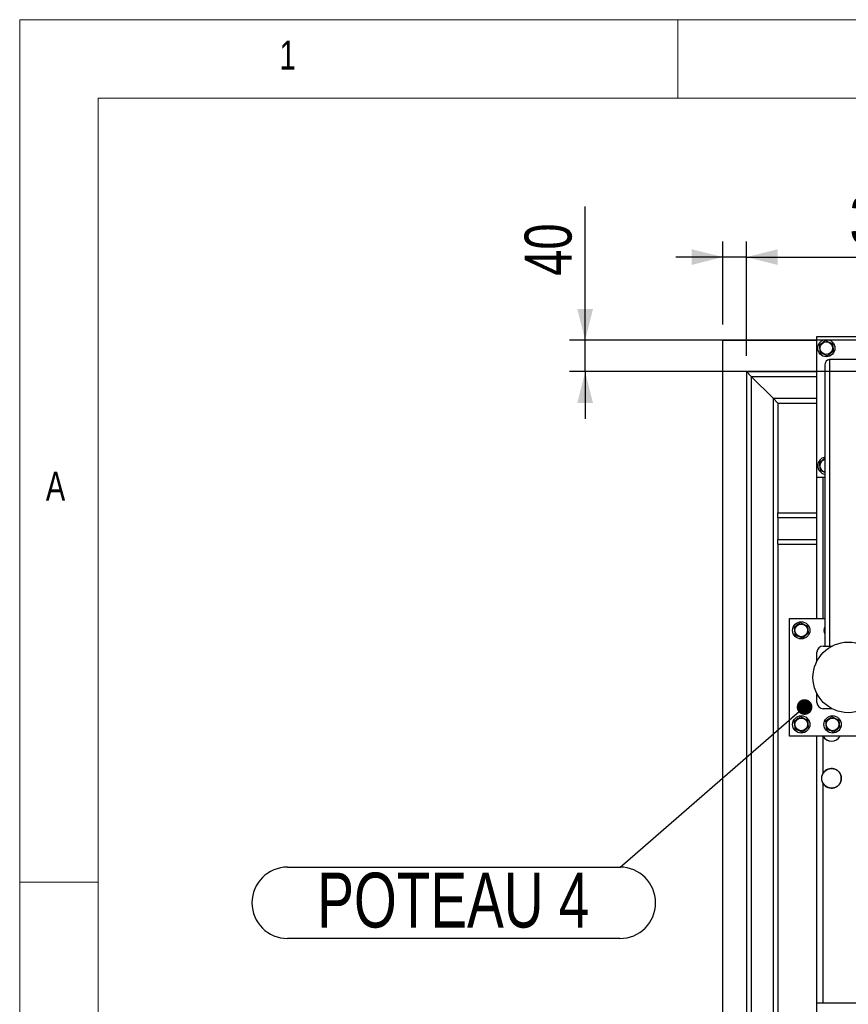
# Model space of a CAD drawing. Header units: millimetres. Extents: x 5 to 589, y 5 to 415.
# Tile 12 of 70: x 5 to 58, y 352 to 415. Entities that reach past the tile are written whole.
import ezdxf

# ---------------------------------------------------------------- set-up
doc = ezdxf.new("R2010")
doc.units = ezdxf.units.MM
doc.layers.add('COTES', color=1, linetype='Continuous')
doc.layers.add('NOTES', color=6, linetype='Continuous')
doc.layers.add('TRAIT-FORT', color=4, linetype='Continuous', lineweight=25)
doc.styles.add('SLDTEXTSTYLE0', font='TXT', dxfattribs={"width": 0.75})
doc.dimstyles.new('SLDDIMSTYLE3', dxfattribs={"dimtxt": 3, "dimasz": 2, "dimexe": 0, "dimexo": 0.0625, "dimgap": 0.75, "dimtad": 1, "dimdec": 0, "dimlfac": 20, "dimrnd": 1e-09, "dimzin": 12, "dimdsep": 46, "dimtxsty": 'SLDTEXTSTYLE0', "dimsah": 1, "dimcen": 0.09, "dimadec": 0, "dimazin": 3, "dimtfac": 1, "dimtdec": 0, "dimtmove": 0, "dimatfit": 0, "dimfxl": 1, "dimfrac": 2, "dimtolj": 1, "dimtzin": 12, "dimarcsym": 0})
doc.dimstyles.new('SLDDIMSTYLE4', dxfattribs={"dimtxt": 0.18, "dimasz": 1, "dimexe": 0, "dimexo": 0.0625, "dimgap": 0, "dimtad": 0, "dimtih": 1, "dimtoh": 1, "dimdec": 0, "dimrnd": 1e-09, "dimzin": 0, "dimdsep": 46, "dimtxsty": 'Standard', "dimblk1": 'DOT', "dimblk2": 'DOT', "dimsah": 1, "dimcen": 0.09, "dimadec": 0, "dimazin": 0, "dimtfac": 1, "dimtdec": 0, "dimtofl": 0, "dimtmove": 0, "dimatfit": 3, "dimldrblk": 'DOT', "dimfxl": 1, "dimfrac": 2, "dimtolj": 1, "dimtzin": 0, "dimarcsym": 0})

# ---------------------------------------------------------------- blocks, each defined once
blk = doc.blocks.new('_D_33')
at = {"layer": 'COTES', "color": 1, "transparency": 16777216}
for p, q in [((41.077, 394.551), (41.077, 403.092)), ((146.362, 394.551), (40.077, 394.551)), ((41.077, 392.551), (41.077, 394.551)), ((147.862, 392.551), (40.077, 392.551)), ((41.077, 392.551), (41.077, 389.551))]:
    blk.add_line(p, q, dxfattribs=at)
for points in [[(41.077, 394.551), (41.577, 396.551), (40.577, 396.551)], [(41.077, 392.551), (40.577, 390.551), (41.577, 390.551)]]:
    blk.add_solid(points, dxfattribs=at)
at = {"layer": 'COTES', "color": 1, "transparency": 16777216, "insert": (37.21, 398.659), "char_height": 3, "attachment_point": 1, "rotation": 90, "style": 'SLDTEXTSTYLE0'}
blk.add_mtext('40', dxfattribs=at)
blk = doc.blocks.new('_D_34')
at = {"layer": 'COTES', "color": 1, "transparency": 16777216}
for p, q in [((49.862, 395.551), (49.862, 400.859)), ((51.362, 393.551), (51.362, 400.859)), ((49.862, 399.859), (46.862, 399.859)), ((51.362, 399.859), (49.862, 399.859)), ((51.362, 399.859), (62.387, 399.859))]:
    blk.add_line(p, q, dxfattribs=at)
for points in [[(49.862, 399.859), (47.862, 400.359), (47.862, 399.359)], [(51.362, 399.859), (53.362, 399.359), (53.362, 400.359)]]:
    blk.add_solid(points, dxfattribs=at)
at = {"layer": 'COTES', "color": 1, "transparency": 16777216, "insert": (57.953, 403.726), "char_height": 3, "attachment_point": 1, "style": 'SLDTEXTSTYLE0'}
blk.add_mtext('30', dxfattribs=at)
blk = doc.blocks.new('SW_NOTE_11')
at = {"layer": 'NOTES', "color": 0}
for p, q in [((-21.198, 0.044), (0, 0.044)), ((0, -4.507), (-21.198, -4.507))]:
    blk.add_line(p, q, dxfattribs=at)
for centre, start, end in [((-21.198, -2.232), 90, 270), ((0, -2.232), 270, 90)]:
    blk.add_arc(centre, 2.275, start, end, dxfattribs=at)
at = {"layer": 'NOTES', "color": 0, "insert": (-10.625, -0.308), "char_height": 3.5, "attachment_point": 2, "style": 'SLDTEXTSTYLE0'}
blk.add_mtext('POTEAU 4', dxfattribs=at)
blk = doc.blocks.new('_Dot')
at = {"color": 0, "linetype": 'ByBlock', "lineweight": -2}
blk.add_line((-0.5, 0), (-1, 0), dxfattribs=at)
at = {"color": 0, "linetype": 'ByBlock', "const_width": 0.5}
blk.add_lwpolyline([(-0.25, 0, 1), (0.25, 0, 1)], format="xyb", close=True, dxfattribs=at)

msp = doc.modelspace()

# ---------------------------------------------------------------- linework, layer by layer
at = {"color": 7, "linetype": 'Continuous', "lineweight": 18}
for p, q in [((589, 415), (5, 415)), ((5, 415), (5, 5)), ((47, 410), (47, 415)), ((584, 410), (10, 410)), ((10, 410), (10, 10)), ((10, 360), (5, 360))]:
    msp.add_line(p, q, dxfattribs=at)
at = {"layer": 'TRAIT-FORT', "color": 4, "linetype": 'Continuous', "lineweight": 25}
for p, q in [((49.862, 394.551), (55.862, 394.551)), ((49.862, 328.051), (49.862, 394.551)), ((55.862, 385.801), (55.862, 394.801)), ((55.862, 394.801), (59.862, 394.801)), ((56.662, 393.318), (56.662, 375.051)), ((59.062, 393.318), (56.662, 393.318)), ((51.362, 392.551), (51.362, 328.051)), ((51.662, 392.251), (51.362, 392.551)), ((51.362, 392.551), (55.862, 392.551)), ((56.362, 392.956), (56.362, 375.051)), ((51.662, 392.251), (51.662, 328.351)), ((53.062, 390.851), (51.662, 392.251)), ((51.662, 392.251), (55.862, 392.251)), ((53.062, 390.851), (53.062, 329.751)), ((53.362, 390.551), (53.062, 390.851)), ((53.062, 390.851), (55.862, 390.851)), ((53.362, 390.551), (53.362, 383.551)), ((53.362, 390.551), (55.862, 390.551)), ((56.362, 385.801), (55.862, 385.801)), ((55.862, 383.551), (55.862, 385.801)), ((56.262, 376.801), (56.262, 385.801)), ((53.362, 383.551), (55.862, 383.551)), ((53.362, 383.251), (53.362, 383.551)), ((53.362, 383.251), (55.862, 383.251)), ((53.362, 383.251), (53.362, 381.851)), ((55.862, 383.251), (55.862, 383.551)), ((55.862, 381.851), (55.862, 383.251)), ((53.362, 381.851), (55.862, 381.851)), ((53.362, 381.551), (53.362, 381.851)), ((55.862, 381.551), (55.862, 381.851)), ((53.362, 381.551), (55.862, 381.551)), ((53.362, 381.551), (53.362, 347.551)), ((55.862, 376.801), (55.862, 381.551)), ((54.112, 369.301), (54.112, 376.801)), ((54.112, 376.801), (56.362, 376.801)), ((56.262, 375.051), (56.831, 375.051)), ((55.862, 374.082), (55.862, 374.651)), ((55.862, 371.451), (55.862, 372.02)), ((56.831, 371.051), (56.262, 371.051)), ((61.612, 369.301), (54.112, 369.301)), ((55.862, 352.301), (55.862, 369.301)), ((56.262, 369.286), (56.255, 369.301)), ((56.262, 366.939), (56.262, 369.286)), ((56.262, 352.301), (56.262, 366.286)), ((55.862, 343.301), (55.862, 352.301)), ((55.862, 352.301), (59.862, 352.301))]:
    msp.add_line(p, q, dxfattribs=at)
for centre, radius in [((56.462, 394.051), 0.55), ((56.462, 394.051), 0.404), ((54.862, 376.051), 0.55), ((54.862, 376.051), 0.404), ((57.862, 373.051), 2.25), ((54.862, 370.051), 0.55), ((56.862, 370.051), 0.55), ((54.862, 370.051), 0.404), ((56.862, 370.051), 0.404), ((56.795, 366.612), 0.625)]:
    msp.add_circle(centre, radius, dxfattribs=at)
for centre, radius, start, end in [((56.462, 386.551), 0.55, 100.47568, 259.52432), ((56.462, 386.551), 0.404, 104.34015, 255.65985), ((56.862, 376.051), 0.55, 155.38002, 204.61998), ((56.262, 374.651), 0.4, 90, 180), ((56.262, 371.451), 0.4, 180, 270), ((56.795, 369.612), 0.625, 209.90263, 330.09737), ((56.795, 369.612), 0.625, 211.45239, 330.09737), ((56.795, 366.612), 0.625, 211.45239, 148.54761)]:
    msp.add_arc(centre, radius, start, end, dxfattribs=at)
msp.add_ellipse((56.662, 392.956), major_axis=(0, -0.362), ratio=0.829038, start_param=3.141593, end_param=4.712389, dxfattribs=at)
for points, knots in [([(56.401, 394.538), (56.367, 394.512), (56.299, 394.46), (56.197, 394.383), (56.1, 394.31), (56.04, 394.265), (56.01, 394.242)], [0, 0, 0, 0, 0.264605, 0.534948, 0.765343, 1, 1, 1, 1]), ([(56.401, 394.538), (56.441, 394.521), (56.52, 394.488), (56.637, 394.438), (56.75, 394.391), (56.819, 394.361), (56.853, 394.347)], [0, 0, 0, 0, 0.264605, 0.534948, 0.765343, 1, 1, 1, 1]), ([(56.01, 394.242), (56.018, 394.18), (56.03, 394.077), (56.049, 393.929), (56.061, 393.829), (56.068, 393.771), (56.071, 393.755)], [0, 0, 0, 0, 0.385549, 0.637642, 0.896546, 1, 1, 1, 1]), ([(56.523, 393.564), (56.483, 393.58), (56.404, 393.614), (56.286, 393.664), (56.174, 393.711), (56.105, 393.74), (56.071, 393.755)], [0, 0, 0, 0, 0.264605, 0.534948, 0.765343, 1, 1, 1, 1]), ([(56.523, 393.564), (56.557, 393.59), (56.625, 393.641), (56.727, 393.718), (56.824, 393.792), (56.884, 393.837), (56.914, 393.86)], [0, 0, 0, 0, 0.264605, 0.534948, 0.765343, 1, 1, 1, 1]), ([(56.853, 394.347), (56.861, 394.285), (56.874, 394.182), (56.892, 394.034), (56.905, 393.934), (56.912, 393.876), (56.914, 393.86)], [0, 0, 0, 0, 0.385549, 0.637642, 0.896546, 1, 1, 1, 1]), ([(56.362, 387.008), (56.341, 386.992), (56.285, 386.95), (56.197, 386.883), (56.1, 386.81), (56.04, 386.765), (56.01, 386.742)], [0, 0, 0, 0, 0.181368, 0.48231, 0.738783, 1, 1, 1, 1]), ([(56.01, 386.742), (56.018, 386.68), (56.03, 386.577), (56.049, 386.429), (56.061, 386.329), (56.068, 386.271), (56.071, 386.255)], [0, 0, 0, 0, 0.385549, 0.637642, 0.896546, 1, 1, 1, 1]), ([(56.362, 386.132), (56.335, 386.143), (56.273, 386.169), (56.174, 386.211), (56.105, 386.24), (56.071, 386.255)], [0, 0, 0, 0, 0.276914, 0.635144, 1, 1, 1, 1]), ([(54.801, 376.538), (54.767, 376.512), (54.699, 376.46), (54.597, 376.383), (54.5, 376.31), (54.44, 376.265), (54.41, 376.242)], [0, 0, 0, 0, 0.264605, 0.534948, 0.765343, 1, 1, 1, 1]), ([(54.41, 376.242), (54.418, 376.18), (54.43, 376.077), (54.449, 375.929), (54.461, 375.829), (54.468, 375.771), (54.471, 375.755)], [0, 0, 0, 0, 0.385549, 0.637642, 0.896546, 1, 1, 1, 1]), ([(54.801, 376.538), (54.841, 376.521), (54.92, 376.488), (55.037, 376.438), (55.15, 376.391), (55.219, 376.361), (55.253, 376.347)], [0, 0, 0, 0, 0.264605, 0.534948, 0.765343, 1, 1, 1, 1]), ([(55.253, 376.347), (55.261, 376.285), (55.274, 376.182), (55.292, 376.034), (55.305, 375.934), (55.312, 375.876), (55.314, 375.86)], [0, 0, 0, 0, 0.385549, 0.637642, 0.896546, 1, 1, 1, 1]), ([(54.923, 375.564), (54.883, 375.58), (54.804, 375.614), (54.686, 375.664), (54.574, 375.711), (54.505, 375.74), (54.471, 375.755)], [0, 0, 0, 0, 0.264605, 0.534948, 0.765343, 1, 1, 1, 1]), ([(54.923, 375.564), (54.957, 375.59), (55.025, 375.641), (55.127, 375.718), (55.224, 375.792), (55.284, 375.837), (55.314, 375.86)], [0, 0, 0, 0, 0.264605, 0.534948, 0.765343, 1, 1, 1, 1]), ([(54.801, 370.538), (54.767, 370.512), (54.699, 370.46), (54.597, 370.383), (54.5, 370.31), (54.44, 370.265), (54.41, 370.242)], [0, 0, 0, 0, 0.264605, 0.534948, 0.765343, 1, 1, 1, 1]), ([(54.801, 370.538), (54.841, 370.521), (54.92, 370.488), (55.037, 370.438), (55.15, 370.391), (55.219, 370.361), (55.253, 370.347)], [0, 0, 0, 0, 0.264605, 0.534948, 0.765343, 1, 1, 1, 1]), ([(56.801, 370.538), (56.767, 370.512), (56.699, 370.46), (56.597, 370.383), (56.5, 370.31), (56.44, 370.265), (56.41, 370.242)], [0, 0, 0, 0, 0.264605, 0.534948, 0.765343, 1, 1, 1, 1]), ([(56.801, 370.538), (56.841, 370.521), (56.92, 370.488), (57.037, 370.438), (57.15, 370.391), (57.219, 370.361), (57.253, 370.347)], [0, 0, 0, 0, 0.264605, 0.534948, 0.765343, 1, 1, 1, 1]), ([(54.41, 370.242), (54.418, 370.18), (54.43, 370.077), (54.449, 369.929), (54.461, 369.829), (54.468, 369.771), (54.471, 369.755)], [0, 0, 0, 0, 0.385549, 0.637642, 0.896546, 1, 1, 1, 1]), ([(55.253, 370.347), (55.261, 370.285), (55.274, 370.182), (55.292, 370.034), (55.305, 369.934), (55.312, 369.876), (55.314, 369.86)], [0, 0, 0, 0, 0.385549, 0.637642, 0.896546, 1, 1, 1, 1]), ([(56.41, 370.242), (56.418, 370.18), (56.43, 370.077), (56.449, 369.929), (56.461, 369.829), (56.468, 369.771), (56.471, 369.755)], [0, 0, 0, 0, 0.385549, 0.637642, 0.896546, 1, 1, 1, 1]), ([(57.253, 370.347), (57.261, 370.285), (57.274, 370.182), (57.292, 370.034), (57.305, 369.934), (57.312, 369.876), (57.314, 369.86)], [0, 0, 0, 0, 0.385549, 0.637642, 0.896546, 1, 1, 1, 1]), ([(54.923, 369.564), (54.883, 369.58), (54.804, 369.614), (54.686, 369.664), (54.574, 369.711), (54.505, 369.74), (54.471, 369.755)], [0, 0, 0, 0, 0.264605, 0.534948, 0.765343, 1, 1, 1, 1]), ([(54.923, 369.564), (54.957, 369.59), (55.025, 369.641), (55.127, 369.718), (55.224, 369.792), (55.284, 369.837), (55.314, 369.86)], [0, 0, 0, 0, 0.264605, 0.534948, 0.765343, 1, 1, 1, 1]), ([(56.923, 369.564), (56.883, 369.58), (56.804, 369.614), (56.686, 369.664), (56.574, 369.711), (56.505, 369.74), (56.471, 369.755)], [0, 0, 0, 0, 0.264605, 0.534948, 0.765343, 1, 1, 1, 1]), ([(56.923, 369.564), (56.957, 369.59), (57.025, 369.641), (57.127, 369.718), (57.224, 369.792), (57.284, 369.837), (57.314, 369.86)], [0, 0, 0, 0, 0.264605, 0.534948, 0.765343, 1, 1, 1, 1]), ([(56.262, 366.286), (56.246, 366.316), (56.213, 366.375), (56.183, 366.473), (56.168, 366.576), (56.171, 366.68), (56.191, 366.783), (56.222, 366.869), (56.251, 366.919), (56.262, 366.939)], [0, 0, 0, 0, 0.146329, 0.296719, 0.446312, 0.600311, 0.748683, 0.901185, 1, 1, 1, 1])]:
    msp.add_open_spline(points, degree=3, knots=knots, dxfattribs=at)

# ---------------------------------------------------------------- block references
at = {"layer": 'NOTES', "color": 211}
msp.add_blockref('SW_NOTE_11', (43.293, 360.906), dxfattribs=at)

# ---------------------------------------------------------------- texts
at = {"layer": 'NOTES', "color": 211, "char_height": 1.852, "attachment_point": 1, "style": 'SLDTEXTSTYLE0'}
for s, insert in [('1', (21.583, 413.668)), ('A', (6.667, 386.168))]:
    msp.add_mtext(s, dxfattribs=dict(at, insert=insert))

# ---------------------------------------------------------------- dimensions: what is measured, and where the dimension line sits
at = {"layer": 'COTES', "color": 1}
dim = msp.add_linear_dim(base=(41.077, 394.551), p1=(148.862, 392.551), p2=(147.362, 394.551), angle=90, dimstyle='SLDDIMSTYLE3', dxfattribs=at)
dim.commit()
dim.dimension.update_dxf_attribs({"geometry": '_D_33', "text_midpoint": (41.077, 400.876), "dimtype": 160})
dim = msp.add_linear_dim(base=(49.862, 399.859), p1=(51.362, 392.551), p2=(49.862, 394.551), dimstyle='SLDDIMSTYLE3', dxfattribs=at)
dim.commit()
dim.dimension.update_dxf_attribs({"geometry": '_D_34', "text_midpoint": (60.17, 399.859), "dimtype": 160})

# ---------------------------------------------------------------- leaders
at = {"layer": 'NOTES', "color": 211}
msp.add_leader([(55.076, 371.161), (43.293, 360.906)], dimstyle='SLDDIMSTYLE4', dxfattribs=at)

doc.saveas('drawing.dxf')
